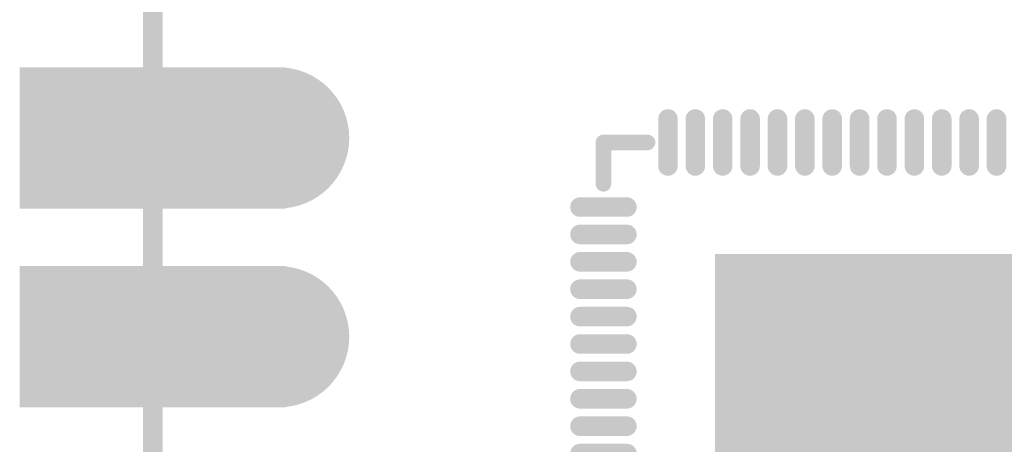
# Model space of a CAD drawing. Header units: millimetres. Extents: x 12.4 to 36.8, y 7.4 to 59.4.
# Tile 5 of 10: x 12.4 to 25, y 21 to 26.4. Entities that reach past the tile are written whole.
import ezdxf

# ---------------------------------------------------------------- set-up
doc = ezdxf.new("R2010")
doc.units = ezdxf.units.MM
doc.header["$MEASUREMENT"] = 0
for name, color, linetype in [('BottomLayer', 5, 'Continuous'), ('BottomSolder', 6, 'Continuous'), ('KeepOutLayer', 6, 'Continuous'), ('Mechanical1', 6, 'Continuous'), ('MidLayer1', 16, 'Continuous'), ('MidLayer2', 76, 'Continuous'), ('MultiLayer', 9, 'Continuous'), ('TopLayer', 1, 'Continuous'), ('TopOverlay', 2, 'Continuous'), ('TopPaste', 8, 'Continuous'), ('TopSolder', 216, 'Continuous')]:
    doc.layers.add(name, color=color, linetype=linetype)

# ---------------------------------------------------------------- blocks, each defined once
blk = doc.blocks.new('P_________21')
at = {"layer": 'BottomLayer', "const_width": 0.0315}
for points in [[(-0.36575, -0.35, 1), (-0.33425, -0.35, 1)], [(-0.36575, -0.45, 1), (-0.33425, -0.45, 1)]]:
    blk.add_lwpolyline(points, format="xyb", close=True, dxfattribs=at)
at = {"layer": 'BottomLayer'}
for points in [[(-0.47638, -0.3815), (-0.35039, -0.3815), (-0.47638, -0.3185), (-0.35039, -0.3185)], [(-0.47638, -0.4815), (-0.35039, -0.4815), (-0.47638, -0.4185), (-0.35039, -0.4185)]]:
    blk.add_solid(points, dxfattribs=at)
at = {"layer": 'BottomSolder', "const_width": 0.0355}
for points in [[(-0.36775, -0.35, 1), (-0.33225, -0.35, 1)], [(-0.36775, -0.45, 1), (-0.33225, -0.45, 1)]]:
    blk.add_lwpolyline(points, format="xyb", close=True, dxfattribs=at)
at = {"layer": 'BottomSolder'}
for points in [[(-0.48038, -0.3855), (-0.34639, -0.3855), (-0.48038, -0.3145), (-0.34639, -0.3145)], [(-0.48038, -0.4855), (-0.34639, -0.4855), (-0.48038, -0.4145), (-0.34639, -0.4145)]]:
    blk.add_solid(points, dxfattribs=at)
at = {"layer": 'Mechanical1', "const_width": 0.01}
blk.add_lwpolyline([(-0.41339, -0.96024), (-0.41339, 0.96457)], dxfattribs=at)
at = {"layer": 'MidLayer1', "const_width": 0.0315}
for points in [[(-0.36575, -0.35, 1), (-0.33425, -0.35, 1)], [(-0.36575, -0.45, 1), (-0.33425, -0.45, 1)]]:
    blk.add_lwpolyline(points, format="xyb", close=True, dxfattribs=at)
at = {"layer": 'MidLayer1'}
for points in [[(-0.47638, -0.3815), (-0.35039, -0.3815), (-0.47638, -0.3185), (-0.35039, -0.3185)], [(-0.47638, -0.4815), (-0.35039, -0.4815), (-0.47638, -0.4185), (-0.35039, -0.4185)]]:
    blk.add_solid(points, dxfattribs=at)
at = {"layer": 'MidLayer2', "const_width": 0.0315}
for points in [[(-0.36575, -0.35, 1), (-0.33425, -0.35, 1)], [(-0.36575, -0.45, 1), (-0.33425, -0.45, 1)]]:
    blk.add_lwpolyline(points, format="xyb", close=True, dxfattribs=at)
at = {"layer": 'MidLayer2'}
for points in [[(-0.47638, -0.3815), (-0.35039, -0.3815), (-0.47638, -0.3185), (-0.35039, -0.3185)], [(-0.47638, -0.4815), (-0.35039, -0.4815), (-0.47638, -0.4185), (-0.35039, -0.4185)]]:
    blk.add_solid(points, dxfattribs=at)
at = {"layer": 'MultiLayer', "const_width": 0.0315}
for points in [[(-0.36575, -0.35, 1), (-0.33425, -0.35, 1)], [(-0.36575, -0.45, 1), (-0.33425, -0.45, 1)]]:
    blk.add_lwpolyline(points, format="xyb", close=True, dxfattribs=at)
at = {"layer": 'MultiLayer'}
for points in [[(-0.47638, -0.3815), (-0.35039, -0.3815), (-0.47638, -0.3185), (-0.35039, -0.3185)], [(-0.47638, -0.4815), (-0.35039, -0.4815), (-0.47638, -0.4185), (-0.35039, -0.4185)]]:
    blk.add_solid(points, dxfattribs=at)
at = {"layer": 'TopLayer', "const_width": 0.0315}
for points in [[(-0.36575, -0.35, 1), (-0.33425, -0.35, 1)], [(-0.36575, -0.45, 1), (-0.33425, -0.45, 1)]]:
    blk.add_lwpolyline(points, format="xyb", close=True, dxfattribs=at)
at = {"layer": 'TopLayer'}
for points in [[(-0.47638, -0.3815), (-0.35039, -0.3815), (-0.47638, -0.3185), (-0.35039, -0.3185)], [(-0.47638, -0.4815), (-0.35039, -0.4815), (-0.47638, -0.4185), (-0.35039, -0.4185)]]:
    blk.add_solid(points, dxfattribs=at)
at = {"layer": 'TopSolder', "const_width": 0.0355}
for points in [[(-0.36775, -0.35, 1), (-0.33225, -0.35, 1)], [(-0.36775, -0.45, 1), (-0.33225, -0.45, 1)]]:
    blk.add_lwpolyline(points, format="xyb", close=True, dxfattribs=at)
at = {"layer": 'TopSolder'}
for points in [[(-0.48038, -0.3855), (-0.34639, -0.3855), (-0.48038, -0.3145), (-0.34639, -0.3145)], [(-0.48038, -0.4855), (-0.34639, -0.4855), (-0.48038, -0.4145), (-0.34639, -0.4145)]]:
    blk.add_solid(points, dxfattribs=at)
blk = doc.blocks.new('QFN88_9R00X9R00X0R90_T_29')
at = {"layer": 'TopLayer', "const_width": 0.00787}
for points in [[(0.18898, -0.03445), (0.16535, -0.03445)], [(0.18898, -0.04823), (0.16535, -0.04823)], [(0.18898, -0.06201), (0.16535, -0.06201)], [(0.18898, -0.07579), (0.16535, -0.07579)], [(0.18898, -0.08957), (0.16535, -0.08957)], [(0.18898, -0.10335), (0.16535, -0.10335)], [(0.18898, -0.11713), (0.16535, -0.11713)], [(0.18898, -0.13091), (0.16535, -0.13091)], [(0.18898, -0.14468), (0.16535, -0.14468)], [(-0.02067, -0.16535), (-0.02067, -0.18898)], [(-0.00689, -0.16535), (-0.00689, -0.18898)], [(0.00689, -0.16535), (0.00689, -0.18898)], [(0.02067, -0.16535), (0.02067, -0.18898)], [(0.03445, -0.16535), (0.03445, -0.18898)], [(0.04823, -0.16535), (0.04823, -0.18898)], [(0.06201, -0.16535), (0.06201, -0.18898)], [(0.07579, -0.16535), (0.07579, -0.18898)], [(0.08957, -0.16535), (0.08957, -0.18898)], [(0.10335, -0.16535), (0.10335, -0.18898)], [(0.11713, -0.16535), (0.11713, -0.18898)], [(0.13091, -0.16535), (0.13091, -0.18898)], [(0.14469, -0.16535), (0.14469, -0.18898)]]:
    blk.add_lwpolyline(points, dxfattribs=at)
at = {"layer": 'TopLayer', "const_width": 0.00394}
for points in [[(0.16339, -0.03445, 1), (0.16732, -0.03445, 1)], [(0.18701, -0.03445, 1), (0.19094, -0.03445, 1)], [(0.16339, -0.04823, 1), (0.16732, -0.04823, 1)], [(0.18701, -0.04823, 1), (0.19094, -0.04823, 1)], [(0.16339, -0.06201, 1), (0.16732, -0.06201, 1)], [(0.18701, -0.06201, 1), (0.19094, -0.06201, 1)], [(0.16339, -0.07579, 1), (0.16732, -0.07579, 1)], [(0.18701, -0.07579, 1), (0.19094, -0.07579, 1)], [(0.16339, -0.08957, 1), (0.16732, -0.08957, 1)], [(0.18701, -0.08957, 1), (0.19094, -0.08957, 1)], [(0.16339, -0.10335, 1), (0.16732, -0.10335, 1)], [(0.18701, -0.10335, 1), (0.19094, -0.10335, 1)], [(0.16339, -0.11713, 1), (0.16732, -0.11713, 1)], [(0.18701, -0.11713, 1), (0.19094, -0.11713, 1)], [(0.16339, -0.13091, 1), (0.16732, -0.13091, 1)], [(0.18701, -0.13091, 1), (0.19094, -0.13091, 1)], [(0.16339, -0.14468, 1), (0.16732, -0.14468, 1)], [(0.18701, -0.14468, 1), (0.19094, -0.14468, 1)], [(-0.02264, -0.16535, 1), (-0.0187, -0.16535, 1)], [(-0.00886, -0.16535, 1), (-0.00492, -0.16535, 1)], [(0.00492, -0.16535, 1), (0.00886, -0.16535, 1)], [(0.0187, -0.16535, 1), (0.02264, -0.16535, 1)], [(0.03248, -0.16535, 1), (0.03642, -0.16535, 1)], [(0.04626, -0.16535, 1), (0.0502, -0.16535, 1)], [(0.06004, -0.16535, 1), (0.06398, -0.16535, 1)], [(0.07382, -0.16535, 1), (0.07776, -0.16535, 1)], [(0.0876, -0.16535, 1), (0.09154, -0.16535, 1)], [(0.10138, -0.16535, 1), (0.10532, -0.16535, 1)], [(0.11516, -0.16535, 1), (0.11909, -0.16535, 1)], [(0.12894, -0.16535, 1), (0.13287, -0.16535, 1)], [(0.14272, -0.16535, 1), (0.14665, -0.16535, 1)], [(-0.02264, -0.18898, 1), (-0.0187, -0.18898, 1)], [(-0.00886, -0.18898, 1), (-0.00492, -0.18898, 1)], [(0.00492, -0.18898, 1), (0.00886, -0.18898, 1)], [(0.0187, -0.18898, 1), (0.02264, -0.18898, 1)], [(0.03248, -0.18898, 1), (0.03642, -0.18898, 1)], [(0.04626, -0.18898, 1), (0.0502, -0.18898, 1)], [(0.06004, -0.18898, 1), (0.06398, -0.18898, 1)], [(0.07382, -0.18898, 1), (0.07776, -0.18898, 1)], [(0.0876, -0.18898, 1), (0.09154, -0.18898, 1)], [(0.10138, -0.18898, 1), (0.10532, -0.18898, 1)], [(0.11516, -0.18898, 1), (0.11909, -0.18898, 1)], [(0.12894, -0.18898, 1), (0.13287, -0.18898, 1)], [(0.14272, -0.18898, 1), (0.14665, -0.18898, 1)]]:
    blk.add_lwpolyline(points, format="xyb", close=True, dxfattribs=at)
at = {"layer": 'TopLayer'}
blk.add_solid([(-0.12008, -0.12008), (0.12008, -0.12008), (-0.12008, 0.12008), (0.12008, 0.12008)], dxfattribs=at)
at = {"layer": 'TopOverlay', "const_width": 0.00787}
for points in [[(0.17717, -0.1564), (0.17717, -0.17717)], [(0.17717, -0.17717), (0.155, -0.17717)]]:
    blk.add_lwpolyline(points, dxfattribs=at)
at = {"layer": 'TopOverlay', "const_width": 0.00394}
for points in [[(0.1752, -0.1564, 1), (0.17913, -0.1564, 1)], [(0.15303, -0.17717, 1), (0.15697, -0.17717, 1)], [(0.1752, -0.17717, 1), (0.17913, -0.17717, 1)], [(0.1752, -0.17717, 1), (0.17913, -0.17717, 1)]]:
    blk.add_lwpolyline(points, format="xyb", close=True, dxfattribs=at)
at = {"layer": 'TopPaste', "const_width": 0.00787}
for points in [[(0.18898, -0.03445), (0.16535, -0.03445)], [(0.18898, -0.04823), (0.16535, -0.04823)], [(0.18898, -0.06201), (0.16535, -0.06201)], [(0.18898, -0.07579), (0.16535, -0.07579)], [(0.18898, -0.08957), (0.16535, -0.08957)], [(0.18898, -0.10335), (0.16535, -0.10335)], [(0.18898, -0.11713), (0.16535, -0.11713)], [(0.18898, -0.13091), (0.16535, -0.13091)], [(0.18898, -0.14468), (0.16535, -0.14468)], [(-0.02067, -0.16535), (-0.02067, -0.18898)], [(-0.00689, -0.16535), (-0.00689, -0.18898)], [(0.00689, -0.16535), (0.00689, -0.18898)], [(0.02067, -0.16535), (0.02067, -0.18898)], [(0.03445, -0.16535), (0.03445, -0.18898)], [(0.04823, -0.16535), (0.04823, -0.18898)], [(0.06201, -0.16535), (0.06201, -0.18898)], [(0.07579, -0.16535), (0.07579, -0.18898)], [(0.08957, -0.16535), (0.08957, -0.18898)], [(0.10335, -0.16535), (0.10335, -0.18898)], [(0.11713, -0.16535), (0.11713, -0.18898)], [(0.13091, -0.16535), (0.13091, -0.18898)], [(0.14469, -0.16535), (0.14469, -0.18898)]]:
    blk.add_lwpolyline(points, dxfattribs=at)
at = {"layer": 'TopPaste', "const_width": 0.00394}
for points in [[(0.16339, -0.03445, 1), (0.16732, -0.03445, 1)], [(0.18701, -0.03445, 1), (0.19094, -0.03445, 1)], [(0.16339, -0.04823, 1), (0.16732, -0.04823, 1)], [(0.18701, -0.04823, 1), (0.19094, -0.04823, 1)], [(0.16339, -0.06201, 1), (0.16732, -0.06201, 1)], [(0.18701, -0.06201, 1), (0.19094, -0.06201, 1)], [(0.16339, -0.07579, 1), (0.16732, -0.07579, 1)], [(0.18701, -0.07579, 1), (0.19094, -0.07579, 1)], [(0.16339, -0.08957, 1), (0.16732, -0.08957, 1)], [(0.18701, -0.08957, 1), (0.19094, -0.08957, 1)], [(0.16339, -0.10335, 1), (0.16732, -0.10335, 1)], [(0.18701, -0.10335, 1), (0.19094, -0.10335, 1)], [(0.16339, -0.11713, 1), (0.16732, -0.11713, 1)], [(0.18701, -0.11713, 1), (0.19094, -0.11713, 1)], [(0.16339, -0.13091, 1), (0.16732, -0.13091, 1)], [(0.18701, -0.13091, 1), (0.19094, -0.13091, 1)], [(0.16339, -0.14468, 1), (0.16732, -0.14468, 1)], [(0.18701, -0.14468, 1), (0.19094, -0.14468, 1)], [(-0.02264, -0.16535, 1), (-0.0187, -0.16535, 1)], [(-0.00886, -0.16535, 1), (-0.00492, -0.16535, 1)], [(0.00492, -0.16535, 1), (0.00886, -0.16535, 1)], [(0.0187, -0.16535, 1), (0.02264, -0.16535, 1)], [(0.03248, -0.16535, 1), (0.03642, -0.16535, 1)], [(0.04626, -0.16535, 1), (0.0502, -0.16535, 1)], [(0.06004, -0.16535, 1), (0.06398, -0.16535, 1)], [(0.07382, -0.16535, 1), (0.07776, -0.16535, 1)], [(0.0876, -0.16535, 1), (0.09154, -0.16535, 1)], [(0.10138, -0.16535, 1), (0.10532, -0.16535, 1)], [(0.11516, -0.16535, 1), (0.11909, -0.16535, 1)], [(0.12894, -0.16535, 1), (0.13287, -0.16535, 1)], [(0.14272, -0.16535, 1), (0.14665, -0.16535, 1)], [(-0.02264, -0.18898, 1), (-0.0187, -0.18898, 1)], [(-0.00886, -0.18898, 1), (-0.00492, -0.18898, 1)], [(0.00492, -0.18898, 1), (0.00886, -0.18898, 1)], [(0.0187, -0.18898, 1), (0.02264, -0.18898, 1)], [(0.03248, -0.18898, 1), (0.03642, -0.18898, 1)], [(0.04626, -0.18898, 1), (0.0502, -0.18898, 1)], [(0.06004, -0.18898, 1), (0.06398, -0.18898, 1)], [(0.07382, -0.18898, 1), (0.07776, -0.18898, 1)], [(0.0876, -0.18898, 1), (0.09154, -0.18898, 1)], [(0.10138, -0.18898, 1), (0.10532, -0.18898, 1)], [(0.11516, -0.18898, 1), (0.11909, -0.18898, 1)], [(0.12894, -0.18898, 1), (0.13287, -0.18898, 1)], [(0.14272, -0.18898, 1), (0.14665, -0.18898, 1)]]:
    blk.add_lwpolyline(points, format="xyb", close=True, dxfattribs=at)
at = {"layer": 'TopPaste'}
blk.add_solid([(-0.12008, -0.12008), (0.12008, -0.12008), (-0.12008, 0.12008), (0.12008, 0.12008)], dxfattribs=at)
at = {"layer": 'TopSolder', "const_width": 0.00984}
for points in [[(0.18898, -0.02067), (0.16535, -0.02067)], [(0.18898, -0.03445), (0.16535, -0.03445)], [(0.18898, -0.04823), (0.16535, -0.04823)], [(0.18898, -0.06201), (0.16535, -0.06201)], [(0.18898, -0.07579), (0.16535, -0.07579)], [(0.18898, -0.08957), (0.16535, -0.08957)], [(0.18898, -0.10335), (0.16535, -0.10335)], [(0.18898, -0.11713), (0.16535, -0.11713)], [(0.18898, -0.13091), (0.16535, -0.13091)], [(0.18898, -0.14468), (0.16535, -0.14468)], [(-0.02067, -0.16535), (-0.02067, -0.18898)], [(-0.00689, -0.16535), (-0.00689, -0.18898)], [(0.00689, -0.16535), (0.00689, -0.18898)], [(0.02067, -0.16535), (0.02067, -0.18898)], [(0.03445, -0.16535), (0.03445, -0.18898)], [(0.04823, -0.16535), (0.04823, -0.18898)], [(0.06201, -0.16535), (0.06201, -0.18898)], [(0.07579, -0.16535), (0.07579, -0.18898)], [(0.08957, -0.16535), (0.08957, -0.18898)], [(0.10335, -0.16535), (0.10335, -0.18898)], [(0.11713, -0.16535), (0.11713, -0.18898)], [(0.13091, -0.16535), (0.13091, -0.18898)], [(0.14469, -0.16535), (0.14469, -0.18898)]]:
    blk.add_lwpolyline(points, dxfattribs=at)
at = {"layer": 'TopSolder', "const_width": 0.00492}
for points in [[(0.16289, -0.02067, 1), (0.16781, -0.02067, 1)], [(0.18652, -0.02067, 1), (0.19144, -0.02067, 1)], [(0.16289, -0.03445, 1), (0.16781, -0.03445, 1)], [(0.18652, -0.03445, 1), (0.19144, -0.03445, 1)], [(0.16289, -0.04823, 1), (0.16781, -0.04823, 1)], [(0.18652, -0.04823, 1), (0.19144, -0.04823, 1)], [(0.16289, -0.06201, 1), (0.16781, -0.06201, 1)], [(0.18652, -0.06201, 1), (0.19144, -0.06201, 1)], [(0.16289, -0.07579, 1), (0.16781, -0.07579, 1)], [(0.18652, -0.07579, 1), (0.19144, -0.07579, 1)], [(0.16289, -0.08957, 1), (0.16781, -0.08957, 1)], [(0.18652, -0.08957, 1), (0.19144, -0.08957, 1)], [(0.16289, -0.10335, 1), (0.16781, -0.10335, 1)], [(0.18652, -0.10335, 1), (0.19144, -0.10335, 1)], [(0.16289, -0.11713, 1), (0.16781, -0.11713, 1)], [(0.18652, -0.11713, 1), (0.19144, -0.11713, 1)], [(0.16289, -0.13091, 1), (0.16781, -0.13091, 1)], [(0.18652, -0.13091, 1), (0.19144, -0.13091, 1)], [(0.16289, -0.14468, 1), (0.16781, -0.14468, 1)], [(0.18652, -0.14468, 1), (0.19144, -0.14468, 1)], [(-0.02313, -0.16535, 1), (-0.01821, -0.16535, 1)], [(-0.00935, -0.16535, 1), (-0.00443, -0.16535, 1)], [(0.00443, -0.16535, 1), (0.00935, -0.16535, 1)], [(0.01821, -0.16535, 1), (0.02313, -0.16535, 1)], [(0.03199, -0.16535, 1), (0.03691, -0.16535, 1)], [(0.04577, -0.16535, 1), (0.05069, -0.16535, 1)], [(0.05955, -0.16535, 1), (0.06447, -0.16535, 1)], [(0.07333, -0.16535, 1), (0.07825, -0.16535, 1)], [(0.08711, -0.16535, 1), (0.09203, -0.16535, 1)], [(0.10089, -0.16535, 1), (0.10581, -0.16535, 1)], [(0.11467, -0.16535, 1), (0.11959, -0.16535, 1)], [(0.12844, -0.16535, 1), (0.13337, -0.16535, 1)], [(0.14222, -0.16535, 1), (0.14715, -0.16535, 1)], [(-0.02313, -0.18898, 1), (-0.01821, -0.18898, 1)], [(-0.00935, -0.18898, 1), (-0.00443, -0.18898, 1)], [(0.00443, -0.18898, 1), (0.00935, -0.18898, 1)], [(0.01821, -0.18898, 1), (0.02313, -0.18898, 1)], [(0.03199, -0.18898, 1), (0.03691, -0.18898, 1)], [(0.04577, -0.18898, 1), (0.05069, -0.18898, 1)], [(0.05955, -0.18898, 1), (0.06447, -0.18898, 1)], [(0.07333, -0.18898, 1), (0.07825, -0.18898, 1)], [(0.08711, -0.18898, 1), (0.09203, -0.18898, 1)], [(0.10089, -0.18898, 1), (0.10581, -0.18898, 1)], [(0.11467, -0.18898, 1), (0.11959, -0.18898, 1)], [(0.12844, -0.18898, 1), (0.13337, -0.18898, 1)], [(0.14222, -0.18898, 1), (0.14715, -0.18898, 1)]]:
    blk.add_lwpolyline(points, format="xyb", close=True, dxfattribs=at)
at = {"layer": 'TopSolder'}
blk.add_solid([(-0.12106, -0.12106), (0.12106, -0.12106), (-0.12106, 0.12106), (0.12106, 0.12106)], dxfattribs=at)

msp = doc.modelspace()

# ---------------------------------------------------------------- linework, layer by layer
at = {"layer": 'KeepOutLayer', "const_width": 0.254}
msp.add_lwpolyline([(14.122, 9.276), (14.122, 58.276)], dxfattribs=at)

# ---------------------------------------------------------------- block references
at = {"xscale": 25.4, "yscale": 25.4, "zscale": 25.4}
msp.add_blockref('P_________21', (24.621, 33.776), dxfattribs=at)
at = {"xscale": 25.4, "yscale": 25.4, "zscale": 25.4, "rotation": 180}
msp.add_blockref('QFN88_9R00X9R00X0R90_T_29', (24.382, 20.328), dxfattribs=at)

doc.saveas('drawing.dxf')
